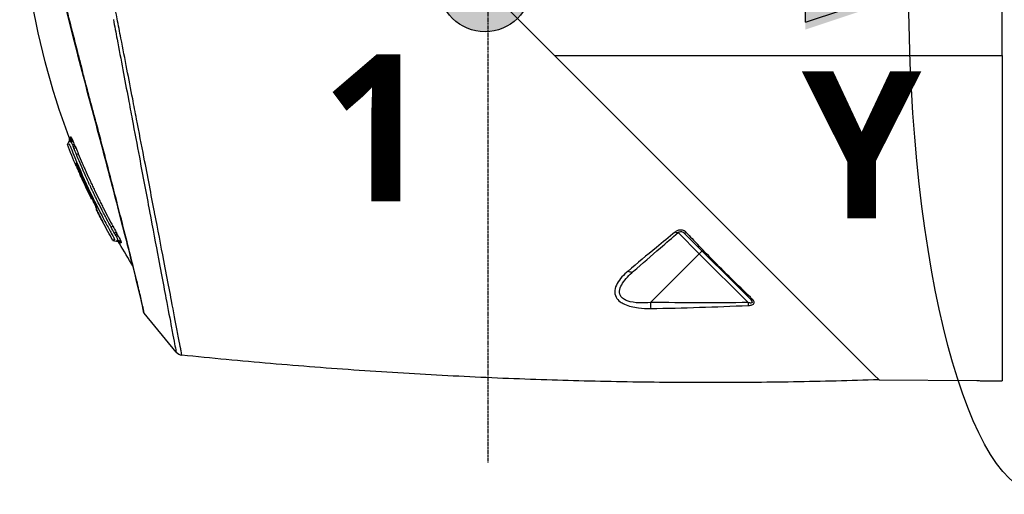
# Model space of a CAD drawing. Header units: millimetres. Extents: x 0 to 7374, y 0 to 4200.
# Tile 3 of 256: x 602 to 833, y 1029 to 1140. Entities that reach past the tile are written whole.
import ezdxf

# ---------------------------------------------------------------- set-up
doc = ezdxf.new("R2010")
doc.units = ezdxf.units.MM
doc.header["$LTSCALE"] = 0.2
doc.linetypes.add('CENTER2', pattern=[1.125, 0.75, -0.125, 0.125, -0.125])
for name, color, linetype in [('02_Center Line', 1, 'CENTER2'), ('07_Special Line2', 76, 'Continuous'), ('12_Before Rev.Num.', 5, 'Continuous'), ('13_After Rev.Num.', 6, 'Continuous')]:
    doc.layers.add(name, color=color, linetype=linetype)
doc.layers.add('14_Mark', color=7, linetype='Continuous', true_color=0xe03c31)
doc.styles.add('Rainbow-5.0 Style', font='malgunsl.ttf')

# ---------------------------------------------------------------- blocks, each defined once
blk = doc.blocks.new('A$Ccc13c451')
for p, q in [((-163.69, 149.48), (-319.47, 305.27)), ((-133.5, 224.65), (-133.5, 237.3)), ((-238.86, 224.65), (-230.48, 224.65)), ((-235.97, 224.65), (-234.5, 224.65)), ((-234.5, 224.65), (-230.48, 224.65)), ((-230.48, 224.65), (-154.5, 224.65)), ((-154.5, 224.65), (-133.5, 224.65)), ((-133.5, 224.65), (-133.5, 148.03)), ((-353.47, 203.68), (-353.11, 204.29)), ((-350.79, 199.97), (-350.79, 199.97)), ((-350.26, 195.98), (-350.26, 195.98)), ((-347.37, 192.36), (-347.37, 192.36)), ((-348.12, 191.62), (-348.02, 191.72)), ((-347.93, 190.94), (-347.93, 190.94)), ((-347.73, 191.1), (-347.84, 190.98)), ((-346.7, 188.45), (-346.61, 188.53)), ((-346.7, 188.45), (-346.61, 188.53)), ((-346.61, 188.49), (-346.61, 188.49)), ((-345.11, 185.36), (-345.11, 185.36)), ((-345.11, 185.36), (-345.11, 185.36)), ((-342.78, 181.08), (-342.03, 180.94)), ((-204.79, 177.95), (-209.78, 182.95)), ((-208.42, 182.9), (-192.75, 167.23)), ((-204.79, 177.95), (-204.13, 178.61)), ((-204.79, 177.95), (-216.26, 166.47)), ((-193.29, 166.46), (-204.79, 177.95)), ((-335.71, 165.38), (-335.71, 165.38)), ((-327.89, 154.8), (-335.43, 163.98)), ((-163.69, 149.48), (-162.48, 148.28)), ((-162.48, 148.28), (-139.5, 148.08)), ((-138.5, 148.07), (-133.5, 148.03))]:
    blk.add_line(p, q)
for centre, radius, start, end in [((-193.27, 265.75), 171.8, 203.9611, 205.8141), ((-342.26, 179.76), 1.2, 29.8351, 79.1526)]:
    blk.add_arc(centre, radius, start, end)
for centre, major_axis, ratio, start_param, end_param in [((-353.74, 205.01), (0.913, 0.779), 0.979049, 5.050104, 5.934462), ((-353.44, 204.47), (1.08, 0.52), 0.716658, 5.312474, 6.173915), ((-351.89, 203.59), (0.74, -1.82), 0.063563, 1.698781, 2.349148), ((-346.39, 171.07), (-7.89, 36.44), 0.093093, 5.782967, 5.811641), ((-259.83, 233), (57.55, -116.41), 0.74985, 4.632559, 4.696782), ((-352.02, 201.05), (1.11, 0.46), 0.000077, 5.354695, 6.202004), ((-237.48, 241.7), (69.28, -127.84), 0.834601, 4.595247, 4.652642), ((-343.05, 182.46), (1.05, 0.58), 0.00064, 5.350724, 6.194115), ((-345.05, 186.88), (-4.33, 6.7), 0.074331, 3.889888, 3.979702), ((-341.98, 179.89), (-0.51, 1.09), 0.998006, 4.796201, 5.655095), ((-240.73, 241.56), (-75.97, 93.75), 0.112379, 2.151851, 2.191308), ((-335.17, 164.29), (-0.006, 0.436), 0.859623, 1.71193, 1.791649), ((-335.16, 164.24), (-0.198, 0.384), 0.857832, 1.266977, 1.817504), ((-335.16, 164.24), (-0.198, 0.384), 0.857832, 1.256936, 1.266977), ((-326.57, 155.64), (1.55, -0.83), 0.857497, 4.265191, 5.159588)]:
    blk.add_ellipse(centre, major_axis=major_axis, ratio=ratio, start_param=start_param, end_param=end_param)
for points, knots in [([(-353.03, 205.32), (-357.45, 216.98), (-360.6, 229.18), (-363.42, 247.69), (-364.05, 253.93), (-364.57, 263.32), (-364.67, 266.47), (-364.71, 271.21), (-364.7, 272.79), (-364.67, 275.15), (-364.66, 275.94), (-364.63, 277.12), (-364.62, 277.51), (-364.61, 277.89)], [0, 0, 0, 0, 3.739831, 3.739831, 5.616266, 5.616266, 6.56217, 6.56217, 7.035991, 7.035991, 7.273005, 7.273005, 7.389131, 7.389131, 7.389131, 7.389131]), ([(-338.12, 214.46), (-338.57, 216.76), (-339.02, 219.08), (-339.94, 223.83), (-340.41, 226.26), (-341.18, 230.22), (-341.47, 231.75), (-342.73, 238.23), (-343.69, 243.13), (-344.64, 247.92)], [0, 0, 0, 0, 0.206937, 0.206937, 0.422436, 0.422436, 0.558999, 0.558999, 1, 1, 1, 1]), ([(-335.54, 164.22), (-335.54, 164.22), (-335.54, 164.22), (-335.54, 164.23), (-335.54, 164.25), (-335.56, 164.36), (-335.59, 164.51), (-335.75, 165.36), (-336.02, 166.6), (-337, 170.76), (-337.84, 174.18), (-339.95, 182.53), (-341.24, 187.52), (-344.07, 198.39), (-345.64, 204.39), (-348.88, 216.55), (-350.54, 222.87), (-352.96, 232.39), (-353.82, 235.76), (-354.65, 239.03)], [0.078396, 0.078396, 0.078396, 0.078396, 0.09264, 0.09264, 0.256626, 0.256626, 0.748871, 0.748871, 2.234979, 2.234979, 4.238286, 4.238286, 6.206514, 6.206514, 8.146017, 8.146017, 10.05821, 10.05821, 11.1176, 11.1176, 11.1176, 11.1176]), ([(-351.18, 225.92), (-351.18, 225.92), (-351.18, 225.92), (-351.18, 225.95), (-351.19, 225.99), (-351.77, 228.26), (-352.91, 232.71), (-354.01, 237.05), (-354.55, 239.16)], [0, 0, 0, 0, 0.0000021, 0.0000021, 0.0078234, 0.0078234, 0.5039117, 0.9999994, 0.9999994, 0.9999994, 0.9999994]), ([(-342.66, 233.07), (-342.66, 233.07), (-342.66, 233.07), (-342.37, 231.54), (-342.08, 230.02), (-341.34, 226.08), (-340.89, 223.67), (-340.43, 221.26)], [0, 0, 0, 0, 0.0000043, 0.0000043, 0.3878958, 0.3878958, 1, 1, 1, 1]), ([(-348.72, 216.43), (-348.72, 216.46), (-348.73, 216.49), (-349.15, 218.07), (-349.97, 221.2), (-350.77, 224.35), (-351.18, 225.92)], [0, 0, 0, 0, 0.009221, 0.009221, 0.504612, 1, 1, 1, 1]), ([(-238.86, 224.65), (-238.71, 224.65), (-238.57, 224.65), (-238.21, 224.65), (-238.01, 224.65), (-237.27, 224.65), (-236.75, 224.65), (-236.14, 224.65), (-236.06, 224.65), (-235.97, 224.65)], [0.1965288, 0.1965288, 0.1965288, 0.1965288, 0.3185935, 0.3185935, 0.4917001, 0.4917001, 0.9319126, 0.9319126, 1, 1, 1, 1]), ([(-340.43, 221.26), (-340, 218.96), (-339.56, 216.65), (-338.83, 212.77), (-338.53, 211.18), (-338.23, 209.61)], [0, 0, 0, 0, 0.588672, 0.588672, 1, 1, 1, 1]), ([(-346.25, 207.1), (-346.25, 207.12), (-346.26, 207.15), (-346.67, 208.69), (-347.48, 211.77), (-348.3, 214.88), (-348.72, 216.43)], [0, 0, 0, 0, 0.007346, 0.007346, 0.503668, 1, 1, 1, 1]), ([(-335.46, 200.66), (-335.46, 200.66), (-335.46, 200.66), (-336.03, 203.61), (-336.61, 206.62), (-337.5, 211.25), (-337.81, 212.85), (-338.12, 214.46)], [0, 0, 0, 0, 0.000003, 0.000003, 0.656321, 0.656321, 1, 1, 1, 1]), ([(-338.23, 209.61), (-337.67, 206.6), (-337.1, 203.61), (-335.72, 196.27), (-334.91, 191.99), (-334.15, 187.95), (-334.15, 187.92), (-334.14, 187.89), (-334.14, 187.89), (-334.14, 187.89)], [0, 0, 0, 0, 0.395803, 0.395803, 0.995506, 0.995506, 0.999985, 0.999985, 1, 1, 1, 1]), ([(-341.77, 189.9), (-341.77, 189.91), (-341.78, 189.93), (-341.78, 189.94), (-342.46, 192.56), (-343.17, 195.31), (-343.91, 198.18), (-344.29, 199.61), (-344.67, 201.08), (-345.06, 202.57), (-345.45, 204.06), (-345.85, 205.57), (-346.25, 207.1)], [0, 0, 0, 0, 0.002321, 0.002321, 0.002321, 0.501157, 0.501157, 0.501157, 0.750575, 0.750575, 0.750575, 1, 1, 1, 1]), ([(-353.11, 204.29), (-353.05, 204.4), (-353, 204.53), (-352.95, 204.78), (-352.94, 204.91), (-352.97, 205.13), (-352.99, 205.23), (-353.03, 205.32)], [0, 0, 0, 0, 0.0388777, 0.0388777, 0.0770907, 0.0770907, 0.1064476, 0.1064476, 0.1064476, 0.1064476]), ([(-353.03, 205.32), (-353.03, 205.32), (-353.03, 205.32), (-353.03, 205.32), (-353.02, 205.32), (-353.01, 205.33), (-352.99, 205.34), (-352.96, 205.36), (-352.93, 205.37), (-352.88, 205.39), (-352.85, 205.4), (-352.81, 205.43), (-352.8, 205.43), (-352.79, 205.43)], [0.4959339, 0.4959339, 0.4959339, 0.4959339, 0.5000138, 0.5000138, 0.618064, 0.618064, 0.7364209, 0.7364209, 0.8549152, 0.8549152, 0.9735968, 0.9735968, 0.9989302, 0.9989302, 0.9989302, 0.9989302]), ([(-352.72, 204.42), (-352.72, 204.44), (-352.74, 204.46), (-352.75, 204.46), (-352.76, 204.47), (-352.78, 204.46), (-352.79, 204.44)], [0.0000887, 0.0000887, 0.0000887, 0.0000887, 0.4794886, 0.4794886, 0.4794886, 1, 1, 1, 1]), ([(-352.71, 205.47), (-352.7, 205.48), (-352.68, 205.48), (-352.64, 205.46), (-352.62, 205.43)], [0, 0, 0, 0, 0.536298, 1, 1, 1, 1]), ([(-352.62, 205.43), (-352.59, 205.4), (-352.55, 205.34), (-352.51, 205.26), (-352.46, 205.16), (-352.4, 205.04), (-352.33, 204.9)], [0, 0, 0, 0, 0.481479, 0.481479, 0.481479, 1, 1, 1, 1]), ([(-353.47, 203.68), (-353.47, 203.68), (-353.17, 203.82), (-353.11, 203.85), (-353.11, 203.85), (-353.04, 203.74), (-353, 203.67), (-352.93, 203.51), (-352.88, 203.4), (-352.8, 203.22), (-352.75, 203.1), (-352.7, 202.96), (-352.68, 202.93), (-352.59, 202.69), (-352.56, 202.63), (-352.33, 202.04), (-352.07, 201.39), (-350.61, 197.86), (-349.38, 195.11), (-347.2, 190.53), (-346.28, 188.68), (-344.87, 185.97), (-344.4, 185.08), (-343.7, 183.8), (-343.48, 183.4), (-343.18, 182.86), (-343.1, 182.72), (-343, 182.52), (-342.98, 182.5), (-342.8, 182.17), (-342.75, 182.09), (-342.66, 181.92), (-342.62, 181.85), (-342.56, 181.73), (-342.54, 181.68), (-342.49, 181.57), (-342.46, 181.52), (-342.41, 181.41), (-342.39, 181.36), (-342.38, 181.3), (-342.37, 181.29), (-342.37, 181.27), (-342.38, 181.27), (-342.49, 181.22), (-342.61, 181.16), (-342.75, 181.1), (-342.78, 181.08), (-342.78, 181.08)], [-12.337298, -12.337298, -12.337298, -12.337298, -9.267024, -9.267024, -8.838064, -8.838064, -8.440514, -8.440514, -7.741125, -7.741125, -6.773271, -6.773271, -6.620139, -6.620139, -6.571949, -6.571949, -6.131387, -6.131387, -4.486692, -4.486692, -3.359366, -3.359366, -2.813806, -2.813806, -2.563958, -2.563958, -2.471891, -2.471891, -2.41899, -2.41899, -2.173865, -2.173865, -2.020926, -2.020926, -1.882196, -1.882196, -1.72583, -1.72583, -1.486308, -1.486308, -1.364094, -1.364094, -1.247326, -1.247326, -0.540647, -0.540647, 0, 0, 0, 0]), ([(-351.54, 199.22), (-351.52, 199.23), (-351.51, 199.23), (-351.47, 199.25), (-351.45, 199.26), (-351.42, 199.27)], [-0.2780726, -0.2780726, -0.2780726, -0.2780726, -0.1390368, -0.1390368, -0.000001, -0.000001, -0.000001, -0.000001]), ([(-343.19, 184.2), (-343.53, 184.82), (-343.89, 185.48), (-344.26, 186.18), (-344.44, 186.53), (-344.63, 186.89), (-344.82, 187.26), (-345.02, 187.62), (-345.23, 188.04), (-345.41, 188.39), (-345.77, 189.09), (-346.12, 189.8), (-346.47, 190.51), (-346.65, 190.87), (-346.82, 191.22), (-347, 191.58), (-347.08, 191.75), (-347.17, 191.93), (-347.25, 192.11), (-347.32, 192.24), (-347.38, 192.38), (-347.45, 192.51), (-347.47, 192.56), (-347.5, 192.63), (-347.51, 192.65), (-347.58, 192.79), (-347.7, 193.05), (-347.87, 193.4), (-347.95, 193.58), (-348.05, 193.79), (-348.16, 194.02), (-348.27, 194.25), (-348.37, 194.47), (-348.52, 194.79), (-348.82, 195.45), (-349.05, 195.96), (-349.21, 196.32), (-349.29, 196.5), (-349.36, 196.65), (-349.4, 196.75), (-349.43, 196.8), (-349.45, 196.85), (-349.46, 196.88), (-349.47, 196.9), (-349.47, 196.91), (-349.48, 196.92), (-349.48, 196.94), (-349.49, 196.95), (-349.51, 196.99), (-350.2, 198.56), (-350.82, 200.02), (-351.36, 201.32)], [0, 0, 0, 0, 0.125, 0.125, 0.125, 0.1875, 0.1875, 0.1875, 0.25, 0.25, 0.25, 0.375, 0.375, 0.375, 0.4375, 0.4375, 0.4375, 0.46875, 0.46875, 0.46875, 0.492188, 0.492188, 0.492188, 0.5, 0.5, 0.5, 0.5625, 0.5625, 0.5625, 0.59375, 0.59375, 0.59375, 0.625, 0.625, 0.625, 0.6875, 0.6875, 0.6875, 0.71875, 0.71875, 0.71875, 0.734375, 0.734375, 0.734375, 0.742188, 0.742188, 0.742188, 0.75, 0.75, 0.75, 1, 1, 1, 1]), ([(-350.91, 201.5), (-350.6, 200.73), (-350.29, 199.99), (-349.82, 198.9), (-349.67, 198.54), (-349.36, 197.84), (-349.22, 197.52), (-348.72, 196.4), (-348.39, 195.67), (-347.9, 194.59), (-347.73, 194.24), (-347.4, 193.54), (-347.26, 193.23), (-346.71, 192.09), (-346.36, 191.35), (-345.83, 190.29), (-345.66, 189.95), (-345.32, 189.27), (-345.17, 188.98), (-344.23, 187.13), (-343.49, 185.74), (-342.77, 184.43)], [0, 0, 0, 0, 0.125, 0.125, 0.1875, 0.1875, 0.25, 0.25, 0.375, 0.375, 0.4375, 0.4375, 0.5, 0.5, 0.625, 0.625, 0.6875, 0.6875, 0.75, 0.75, 1, 1, 1, 1]), ([(-332.98, 187.79), (-332.98, 187.79), (-332.98, 187.79), (-333.77, 191.85), (-334.6, 196.18), (-335.46, 200.66)], [0, 0, 0, 0, 0.000027, 0.000027, 1, 1, 1, 1]), ([(-351.4, 198.58), (-351.35, 198.48), (-351.3, 198.36), (-351.13, 197.95), (-350.97, 197.6), (-350.71, 197), (-350.62, 196.79), (-350.44, 196.38), (-350.35, 196.18), (-350.26, 195.98)], [0.2109378, 0.2109378, 0.2109378, 0.2109378, 0.2642584, 0.2642584, 0.3766899, 0.3766899, 0.4329096, 0.4329096, 0.4851651, 0.4851651, 0.4851651, 0.4851651]), ([(-350.26, 195.98), (-350.3, 196.06), (-350.33, 196.14), (-350.4, 196.29), (-350.43, 196.37), (-350.46, 196.43), (-350.46, 196.44), (-350.47, 196.44)], [-0.10173815, -0.10173815, -0.10173815, -0.10173815, -0.07752442, -0.07752442, -0.05035743, -0.05035743, -0.0479629, -0.0479629, -0.0479629, -0.0479629]), ([(-350.26, 195.98), (-349.89, 195.14), (-349.5, 194.29), (-348.72, 192.61), (-348.33, 191.78), (-347.93, 190.94)], [0.0000008, 0.0000008, 0.0000008, 0.0000008, 0.2777841, 0.2777841, 0.5555335, 0.5555335, 0.5555335, 0.5555335]), ([(-347.84, 190.98), (-347.84, 190.98), (-347.84, 190.99), (-347.84, 191), (-347.85, 191.01), (-347.87, 191.06), (-347.89, 191.11), (-347.93, 191.22), (-347.96, 191.28), (-348.01, 191.38), (-348.03, 191.43), (-348.08, 191.52), (-348.1, 191.57), (-348.12, 191.62)], [0.0001436, 0.0001436, 0.0001436, 0.0001436, 0.0136055, 0.0136055, 0.0276703, 0.0276703, 0.0544761, 0.0544761, 0.0773959, 0.0773959, 0.0938953, 0.0938953, 0.1093184, 0.1093184, 0.1093184, 0.1093184]), ([(-348, 191.67), (-347.88, 191.42), (-347.76, 191.17), (-347.53, 190.67), (-347.41, 190.43), (-347.16, 189.88), (-347.05, 189.63), (-346.87, 189.22), (-346.76, 188.96), (-346.65, 188.67), (-346.63, 188.61), (-346.61, 188.52), (-346.6, 188.49), (-346.61, 188.49)], [0, 0, 0, 0, 0.083125, 0.083125, 0.1694631, 0.1694631, 0.290372, 0.290372, 0.4340646, 0.4340646, 0.4989028, 0.4989028, 0.5610121, 0.5610121, 0.5610121, 0.5610121]), ([(-347.93, 190.94), (-347.92, 190.94), (-347.91, 190.95), (-347.9, 190.96), (-347.88, 190.96), (-347.86, 190.97), (-347.84, 190.98), (-347.84, 190.98), (-347.84, 190.98), (-347.84, 190.98)], [0, 0, 0, 0, 0.4950417, 0.4950417, 0.4950417, 0.990099, 0.990099, 0.990099, 0.9901113, 0.9901113, 0.9901113, 0.9901113]), ([(-346.62, 188.53), (-346.62, 188.54), (-346.62, 188.55), (-346.64, 188.6), (-346.66, 188.67), (-346.77, 188.95), (-346.88, 189.22), (-347.05, 189.61), (-347.16, 189.86), (-347.45, 190.48), (-347.57, 190.74), (-347.68, 190.98), (-347.71, 191.04), (-347.73, 191.09)], [0.0526308, 0.0526308, 0.0526308, 0.0526308, 0.0684595, 0.0684595, 0.1399936, 0.1399936, 0.3001856, 0.3001856, 0.4257444, 0.4257444, 0.5345662, 0.5345662, 0.5680826, 0.5680826, 0.5680826, 0.5680826]), ([(-346.61, 188.49), (-346.63, 188.48), (-346.65, 188.47), (-346.67, 188.46), (-346.68, 188.46), (-346.69, 188.45), (-346.7, 188.45)], [0, 0, 0, 0, 0.4999921, 0.4999921, 0.4999921, 1, 1, 1, 1]), ([(-346.7, 188.45), (-346.44, 187.93), (-346.17, 187.42), (-345.64, 186.39), (-345.38, 185.87), (-345.11, 185.36)], [0.000001, 0.000001, 0.000001, 0.000001, 0.1737509, 0.1737509, 0.3474866, 0.3474866, 0.3474866, 0.3474866]), ([(-345.11, 185.36), (-345.38, 185.87), (-345.64, 186.39), (-346.18, 187.42), (-346.44, 187.93), (-346.7, 188.45)], [0.0002015, 0.0002015, 0.0002015, 0.0002015, 0.173747, 0.173747, 0.3475067, 0.3475067, 0.3475067, 0.3475067]), ([(-338.28, 176.15), (-338.28, 176.16), (-338.28, 176.16), (-338.28, 176.17), (-338.76, 178.07), (-339.29, 180.19), (-339.87, 182.49), (-340.46, 184.79), (-341.09, 187.28), (-341.77, 189.9)], [0, 0, 0, 0, 0.00137, 0.00137, 0.00137, 0.50072, 0.50072, 0.50072, 1, 1, 1, 1]), ([(-334.14, 187.89), (-333.39, 183.9), (-332.69, 180.17), (-331.6, 174.44), (-331.19, 172.28), (-330.63, 169.3), (-330.45, 168.37), (-329.78, 164.77), (-329.33, 162.44), (-328.85, 159.91), (-328.74, 159.33), (-328.64, 158.8)], [0, 0, 0, 0, 0.298618, 0.298618, 0.500992, 0.500992, 0.599839, 0.599839, 0.899647, 0.899647, 1, 1, 1, 1]), ([(-330.8, 176.4), (-330.8, 176.4), (-330.8, 176.4), (-331.46, 179.88), (-332.19, 183.66), (-332.97, 187.73), (-332.98, 187.76), (-332.98, 187.79)], [0, 0, 0, 0, 0.0000538, 0.0000538, 0.9926006, 0.9926006, 1, 1, 1, 1]), ([(-207.84, 182.96), (-208.02, 183.15), (-208.46, 183.47), (-209.51, 183.62), (-210.17, 183.31), (-210.47, 183.07)], [0, 0, 0, 0, 0.285714, 0.571429, 1, 1, 1, 1]), ([(-209.78, 182.95), (-209.84, 182.9), (-210.04, 182.83), (-210.32, 182.96), (-210.47, 183.07)], [0, 0, 0, 0, 0.428571, 1, 1, 1, 1]), ([(-209.78, 182.95), (-209.64, 183.07), (-209.31, 183.23), (-208.76, 183.16), (-208.52, 183), (-208.42, 182.9)], [0, 0, 0, 0, 0.428571, 0.714286, 1, 1, 1, 1]), ([(-341.62, 181.18), (-341.61, 181.21), (-341.62, 181.25), (-341.64, 181.31), (-341.66, 181.37), (-341.68, 181.42), (-341.72, 181.52), (-341.81, 181.72), (-341.93, 181.95), (-342.03, 182.12)], [0, 0, 0, 0, 0.25, 0.25, 0.25, 0.5, 0.5, 0.5, 0.999702, 0.999702, 0.999702, 0.999702]), ([(-342.03, 180.94), (-342.03, 180.94), (-342.03, 180.94), (-342.03, 180.94), (-342.03, 180.94), (-342.02, 180.94), (-342.01, 180.95), (-342, 180.95), (-341.99, 180.95), (-341.99, 180.96), (-341.98, 180.96), (-341.98, 180.96), (-341.97, 180.97), (-341.97, 180.97), (-341.96, 180.97), (-341.96, 180.97), (-341.96, 180.97), (-341.96, 180.97), (-341.96, 180.97), (-341.92, 180.99), (-341.85, 181.02), (-341.75, 181.07)], [0, 0, 0, 0, 0.125, 0.125, 0.125, 0.25, 0.25, 0.25, 0.375, 0.375, 0.375, 0.4375, 0.4375, 0.4375, 0.498095, 0.498095, 0.498095, 0.5, 0.5, 0.5, 1, 1, 1, 1]), ([(-342.01, 183.04), (-341.98, 183), (-341.94, 182.92), (-341.89, 182.84), (-341.85, 182.76), (-341.81, 182.7), (-341.78, 182.64)], [0, 0, 0, 0, 0.5, 0.5, 0.5, 1, 1, 1, 1]), ([(-341.53, 182.19), (-341.17, 181.52), (-340.9, 180.95), (-340.83, 180.7), (-340.82, 180.67), (-340.81, 180.64), (-340.81, 180.62)], [0, 0, 0, 0, 0.882964, 0.882964, 0.882964, 1, 1, 1, 1]), ([(-220.28, 173.82), (-218.21, 175.62), (-216.1, 177.46), (-212.57, 180.52), (-211.19, 181.72), (-209.78, 182.95)], [0, 0, 0, 0, 0.611373, 0.611373, 1, 1, 1, 1]), ([(-208.42, 182.9), (-208.36, 182.85), (-208.19, 182.81), (-207.94, 182.91), (-207.84, 182.96)], [0, 0, 0, 0, 0.571429, 1, 1, 1, 1]), ([(-340.94, 180.49), (-341.01, 180.45), (-341.07, 180.43), (-341.11, 180.41), (-341.12, 180.4), (-341.13, 180.4), (-341.15, 180.39), (-341.19, 180.37), (-341.22, 180.36), (-341.22, 180.36)], [0.0018914, 0.0018914, 0.0018914, 0.0018914, 0.3773782, 0.3773782, 0.3773782, 0.5016479, 0.5016479, 0.5016479, 1, 1, 1, 1]), ([(-214.86, 179.45), (-214.86, 179.45), (-214.86, 179.45), (-217.14, 177.57), (-219.37, 175.72), (-221.53, 173.89)], [0, 0, 0, 0, 0.000112, 0.000112, 1, 1, 1, 1]), ([(-192.76, 167.7), (-195.65, 170.5), (-198.7, 173.49), (-201.81, 176.66), (-202.91, 177.78), (-204.02, 178.93), (-205.13, 180.1)], [0.0000002, 0.0000002, 0.0000002, 0.0000002, 0.738138, 0.738138, 0.738138, 1, 1, 1, 1]), ([(-336.12, 167.23), (-336.12, 167.23), (-336.12, 167.23), (-336.12, 167.23), (-336.12, 167.23), (-336.24, 167.75), (-336.5, 168.9), (-336.83, 170.28), (-337.2, 171.77), (-337.59, 173.38), (-338.04, 175.19), (-338.28, 176.15), (-338.28, 176.15), (-338.28, 176.15)], [0, 0, 0, 0, 0.000008, 0.000008, 0.000806, 0.000806, 0.25086, 0.500915, 0.500915, 0.750435, 0.999954, 0.999954, 1, 1, 1, 1]), ([(-328.99, 166.97), (-328.99, 166.97), (-328.99, 166.97), (-329.16, 167.88), (-329.34, 168.83), (-329.92, 171.85), (-330.34, 174.05), (-330.8, 176.4)], [0, 0, 0, 0, 0.000077, 0.000077, 0.328224, 0.328224, 1, 1, 1, 1]), ([(-221.53, 173.89), (-222.06, 173.44), (-222.55, 172.97), (-222.98, 172.49), (-223.42, 172), (-223.8, 171.49), (-224.09, 170.96), (-224.39, 170.44), (-224.6, 169.89), (-224.66, 169.34), (-224.72, 168.79), (-224.64, 168.23), (-224.35, 167.72), (-224.14, 167.33), (-223.81, 166.97), (-223.4, 166.66), (-223.26, 166.56), (-223.11, 166.46), (-222.96, 166.37)], [0, 0, 0, 0, 0.20001, 0.20001, 0.20001, 0.400021, 0.400021, 0.400021, 0.600031, 0.600031, 0.600031, 0.800041, 0.800041, 0.800041, 0.950049, 0.950049, 0.950049, 1, 1, 1, 1]), ([(-216.26, 166.47), (-217.13, 166.39), (-219.07, 166.31), (-221.11, 166.59), (-222.07, 167.01), (-222.35, 167.15), (-222.85, 167.44), (-223.55, 168.21), (-223.6, 169.54), (-222.89, 171.03), (-221.74, 172.47), (-220.79, 173.38), (-220.28, 173.82)], [0, 0, 0, 0, 0.144961, 0.326163, 0.362403, 0.362403, 0.394283, 0.489922, 0.617442, 0.744961, 0.872481, 1, 1, 1, 1]), ([(-221.53, 173.89), (-221.26, 173.73), (-220.76, 173.58), (-220.39, 173.72), (-220.28, 173.82)], [0, 0, 0, 0, 0.571429, 1, 1, 1, 1]), ([(-335.6, 164.85), (-335.6, 164.85), (-335.6, 164.85), (-335.6, 164.85), (-335.6, 164.85), (-335.65, 165.12), (-335.79, 165.79), (-336, 166.71), (-336.12, 167.23)], [0, 0, 0, 0, 0.000002, 0.000002, 0.001131, 0.001131, 0.500574, 1, 1, 1, 1]), ([(-326.55, 154.08), (-326.55, 154.08), (-326.61, 154.42), (-326.76, 155.24), (-326.79, 155.39), (-326.94, 156.2), (-327.1, 157.07), (-327.41, 158.68), (-327.52, 159.27), (-328.01, 161.84), (-328.46, 164.22), (-328.99, 166.97)], [0, 0, 0, 0, 0.278381, 0.278381, 0.334591, 0.334591, 0.55573, 0.55573, 0.667148, 0.667148, 1, 1, 1, 1]), ([(-192.75, 167.23), (-192.67, 167.15), (-192.46, 166.92), (-192.28, 166.6), (-192.4, 166.39), (-192.62, 166.34), (-192.92, 166.36), (-193.15, 166.42), (-193.29, 166.46)], [0, 0, 0, 0, 0.142857, 0.428571, 0.571429, 0.714286, 0.821429, 1, 1, 1, 1]), ([(-193.25, 165.78), (-193.06, 165.79), (-192.76, 165.82), (-192.34, 165.93), (-192.01, 166.1), (-191.77, 166.45), (-191.9, 166.84), (-192.12, 167.09), (-192.2, 167.17)], [0, 0, 0, 0, 0.178571, 0.285714, 0.428571, 0.571429, 0.857143, 1, 1, 1, 1]), ([(-335.43, 163.98), (-335.43, 163.98), (-335.43, 163.98), (-335.43, 163.98), (-335.44, 164.02), (-335.46, 164.14), (-335.49, 164.29), (-335.52, 164.47), (-335.57, 164.71), (-335.6, 164.85)], [0.0097426, 0.0097426, 0.0097426, 0.0097426, 0.009901, 0.009901, 0.2576799, 0.505482, 0.505482, 0.7527421, 1, 1, 1, 1]), ([(-222.96, 166.37), (-222.96, 166.37), (-222.96, 166.37), (-222.78, 166.27), (-221.65, 165.68), (-219.33, 165.15), (-217.17, 165.06), (-216.22, 165.07)], [0, 0, 0, 0, 0.000091, 0.000091, 0.100082, 0.600036, 1, 1, 1, 1]), ([(-335.54, 164.22), (-335.54, 164.23), (-335.54, 164.23), (-335.54, 164.25), (-335.55, 164.26), (-335.55, 164.27)], [0.1267691, 0.1267691, 0.1267691, 0.1267691, 0.1890669, 0.1890669, 0.2682927, 0.2682927, 0.2682927, 0.2682927]), ([(-335.43, 163.98), (-335.44, 163.99), (-335.45, 164.01), (-335.48, 164.05), (-335.49, 164.07), (-335.51, 164.1), (-335.51, 164.11), (-335.52, 164.13), (-335.52, 164.14), (-335.52, 164.15), (-335.52, 164.16), (-335.53, 164.17), (-335.53, 164.17), (-335.53, 164.18), (-335.53, 164.18), (-335.53, 164.19), (-335.53, 164.19), (-335.53, 164.19)], [0, 0, 0, 0, 0.0060827, 0.0060827, 0.01400874, 0.01400874, 0.01707075, 0.01707075, 0.0202687, 0.0202687, 0.02186126, 0.02186126, 0.02428992, 0.02428992, 0.02722158, 0.02722158, 0.03097555, 0.03097555, 0.03097555, 0.03097555]), ([(-328.64, 158.8), (-328.44, 157.75), (-328.28, 156.9), (-328.16, 156.26), (-328.13, 156.1), (-328.1, 155.95), (-328.08, 155.81)], [0, 0, 0, 0, 0.797322, 0.797322, 0.797322, 1, 1, 1, 1]), ([(-139.5, 148.08), (-139.5, 148.08), (-139.48, 148.08), (-139.37, 148.08), (-139.3, 148.08), (-139.12, 148.08), (-139.01, 148.08), (-138.76, 148.07), (-138.63, 148.07), (-138.5, 148.07), (-138.5, 148.07), (-138.5, 148.07)], [0.7533815, 0.7533815, 0.7533815, 0.7533815, 0.7910479, 0.7910479, 0.8287144, 0.8287144, 0.8663811, 0.8663811, 0.9040479, 0.9040479, 0.9040573, 0.9040573, 0.9040573, 0.9040573])]:
    blk.add_open_spline(points, degree=3, knots=knots)
for points, degree in [([(-352.87, 204.4), (-352.92, 204.38), (-353.11, 204.29), (-353.11, 204.29)], 3), ([(-353.11, 204.29), (-353.11, 204.29), (-353.11, 204.29), (-353.11, 204.29)], 3), ([(-353.03, 205.32), (-353.03, 205.32), (-353.03, 205.32), (-353.03, 205.32)], 3), ([(-352.79, 205.43), (-352.66, 205.1), (-352.7, 204.71), (-352.87, 204.4)], 3), ([(-352.79, 204.44), (-352.82, 204.43), (-352.85, 204.41), (-352.87, 204.4)], 3), ([(-352.79, 205.43), (-352.75, 205.45), (-352.73, 205.46), (-352.71, 205.47)], 3), ([(-352.79, 204.44), (-352.61, 204.75), (-352.58, 205.14), (-352.71, 205.47)], 3), ([(-352.53, 204.12), (-352.66, 204.38), (-352.7, 204.41), (-352.72, 204.42)], 3), ([(-352.24, 203.52), (-352.32, 203.7), (-352.42, 203.93), (-352.53, 204.12)], 3), ([(-351.4, 198.58), (-352.12, 200.27), (-352.81, 201.97), (-353.47, 203.68)], 3), ([(-352.24, 203.52), (-352.01, 203.66), (-351.87, 203.79), (-351.87, 203.87)], 3), ([(-352.09, 203.17), (-352.13, 203.3), (-352.18, 203.41), (-352.24, 203.52)], 3), ([(-352.09, 203.17), (-351.85, 203.27), (-351.7, 203.36), (-351.68, 203.4)], 3), ([(-351.95, 202.79), (-352.01, 202.93), (-352.07, 203.12), (-352.09, 203.17)], 3), ([(-351.95, 202.79), (-351.7, 202.89), (-351.53, 202.95), (-351.51, 202.97)], 3), ([(-351.36, 201.32), (-351.56, 201.81), (-351.75, 202.3), (-351.95, 202.79)], 3), ([(-351.68, 203.4), (-351.63, 203.27), (-351.56, 203.11), (-351.51, 202.97)], 3), ([(-351.51, 202.97), (-351.29, 202.43), (-351.09, 201.94), (-350.91, 201.5)], 3), ([(-347.93, 190.94), (-347.93, 190.94), (-347.93, 190.94), (-347.93, 190.94)], 3), ([(-347.85, 190.98), (-347.85, 190.98), (-347.86, 190.97), (-347.87, 190.97)], 3), ([(-347.18, 191.95), (-347.18, 191.95), (-347.18, 191.95), (-347.18, 191.95)], 3), ([(-342.78, 181.08), (-343.58, 182.5), (-344.35, 183.92), (-345.11, 185.36)], 3), ([(-342.77, 184.42), (-342.8, 184.41), (-342.95, 184.32), (-343.19, 184.2)], 3), ([(-342.43, 182.81), (-342.68, 183.27), (-342.94, 183.73), (-343.19, 184.2)], 3), ([(-342.77, 184.43), (-342.52, 183.96), (-342.26, 183.5), (-342.01, 183.04)], 3), ([(-210.47, 183.07), (-211.95, 181.85), (-213.41, 180.65), (-214.86, 179.45)], 3), ([(-342.21, 182.46), (-342.31, 182.61), (-342.39, 182.73), (-342.43, 182.81)], 3), ([(-342.21, 182.46), (-341.98, 182.57), (-341.82, 182.64), (-341.78, 182.64)], 3), ([(-342.03, 182.12), (-342.08, 182.23), (-342.14, 182.35), (-342.21, 182.46)], 3), ([(-342.03, 182.12), (-341.86, 182.18), (-341.61, 182.25), (-341.53, 182.19)], 3), ([(-341.75, 181.07), (-341.72, 181.08), (-341.69, 181.1), (-341.66, 181.11)], 3), ([(-341.66, 181.11), (-341.66, 181.12), (-341.64, 181.12), (-341.61, 181.12)], 3), ([(-341.66, 181.11), (-341.32, 181.05), (-341.02, 180.83), (-340.84, 180.53)], 3), ([(-341.62, 181.18), (-341.28, 181.12), (-340.98, 180.91), (-340.81, 180.62)], 3), ([(-341.61, 181.12), (-341.6, 181.14), (-341.6, 181.16), (-341.62, 181.18)], 3), ([(-341.61, 181.12), (-341.28, 181.06), (-340.99, 180.84), (-340.82, 180.55)], 3), ([(-338.07, 175.09), (-339.15, 176.83), (-340.2, 178.58), (-341.22, 180.36)], 3), ([(-340.84, 180.53), (-340.88, 180.52), (-340.91, 180.5), (-340.94, 180.49)], 3), ([(-340.82, 180.55), (-340.82, 180.54), (-340.83, 180.54), (-340.84, 180.53)], 3), ([(-340.81, 180.62), (-340.81, 180.59), (-340.81, 180.57), (-340.82, 180.55)], 3), ([(-192.2, 167.17), (-192.39, 167.34), (-192.57, 167.52), (-192.76, 167.7)], 3), ([(-192.75, 167.23), (-192.69, 167.17), (-192.52, 167.09), (-192.3, 167.13), (-192.2, 167.17)], 3), ([(-335.6, 164.56), (-335.63, 164.7), (-335.67, 164.9), (-335.71, 165.13)], 3), ([(-216.26, 166.47), (-216.26, 166.21), (-216.26, 165.66), (-216.23, 165.23), (-216.22, 165.07)], 3), ([(-193.29, 166.46), (-200.95, 166.36), (-208.6, 166.41), (-216.26, 166.47)], 3), ([(-216.22, 165.07), (-208.55, 165.18), (-200.9, 165.45), (-193.25, 165.78)], 3), ([(-193.29, 166.46), (-193.29, 166.33), (-193.28, 166.06), (-193.26, 165.86), (-193.25, 165.78)], 3), ([(-328.08, 155.81), (-327.95, 155.14), (-327.89, 154.8), (-327.89, 154.8)], 3), ([(-162.49, 148.28), (-243.79, 145.54), (-326.55, 154.08)], 2)]:
    blk.add_open_spline(points, degree=degree)
at = {"layer": '02_Center Line'}
blk.add_line((-254.5, 128.77), (-254.5, 1223.58), dxfattribs=at)
blk = doc.blocks.new('A$Cf3c49088')
at = {"layer": '07_Special Line2'}
blk.add_hatch(color=256, dxfattribs=at).paths.add_polyline_path([(49.16, 0), (34.9, 4.75), (34.9, -4.75)])
at = {"layer": '12_Before Rev.Num.'}
blk.add_hatch(color=256, dxfattribs=at).paths.add_polyline_path([(0, 49.16), (-4.75, 34.9), (4.75, 34.9)])
at = {"layer": '14_Mark'}
h = blk.add_hatch(color=256, dxfattribs=at)
h.dxf.hatch_style = 1
h.paths.add_polyline_path([(5, 0, 1), (-5, 0, 1)])
at = {"layer": '07_Special Line2'}
for p, q in [((34.9, -3.96), (34.9, 3.96)), ((46.78, 0), (34.9, 3.96)), ((34.9, -3.96), (46.78, 0))]:
    blk.add_line(p, q, dxfattribs=at)
at = {"layer": '07_Special Line2', "const_width": 5}
blk.add_lwpolyline([(34.9, 0), (0, 0)], dxfattribs=at)
at = {"layer": '12_Before Rev.Num.'}
for p, q in [((0, 46.78), (-3.96, 34.9)), ((3.96, 34.9), (0, 46.78)), ((3.96, 34.9), (-3.96, 34.9))]:
    blk.add_line(p, q, dxfattribs=at)
at = {"layer": '12_Before Rev.Num.', "const_width": 5}
blk.add_lwpolyline([(0, 34.9), (0, 0)], dxfattribs=at)
at = {"layer": '14_Mark'}
blk.add_circle((0, 0), 5, dxfattribs=at)
at = {"layer": '07_Special Line2', "insert": (34.53, -17.31), "char_height": 16, "attachment_point": 4, "style": 'Rainbow-5.0 Style'}
blk.add_mtext('{\\fMalgun Gothic Semilight|b1|i0|c129|p50;Y}', dxfattribs=at)
at = {"layer": '12_Before Rev.Num.', "insert": (-20.59, 35.73), "char_height": 16, "attachment_point": 4, "style": 'Rainbow-5.0 Style'}
blk.add_mtext('{\\fMalgun Gothic Semilight|b1|i0|c129|p50;Z}', dxfattribs=at)
at = {"layer": '14_Mark', "insert": (-17.84, -15.46), "char_height": 16, "attachment_point": 4, "style": 'Rainbow-5.0 Style'}
blk.add_mtext('{\\fMalgun Gothic Semilight|b1|i0|c129|p50;1}', dxfattribs=at)
blk = doc.blocks.new('A$C19ebd0c3_1234')
for q in [(46.93, -0.78), (54.3, 6.59)]:
    blk.add_line((46.93, 6.59), q)
blk.add_ellipse((0, 0), major_axis=(53.19, 0), ratio=0.263273)

msp = doc.modelspace()

# ---------------------------------------------------------------- block references
msp.add_blockref('A$Ccc13c451', (966.227, 907.397))
at = {"xscale": 2.16, "yscale": 2.16, "zscale": 2.16}
msp.add_blockref('A$Cf3c49088', (711.02, 1148.397), dxfattribs=at)
at = {"layer": '13_After Rev.Num.', "xscale": 2.25, "yscale": 2.25, "zscale": 2.25, "rotation": 90}
msp.add_blockref('A$C19ebd0c3_1234', (842.229, 1148.397), dxfattribs=at)

doc.saveas('drawing.dxf')
